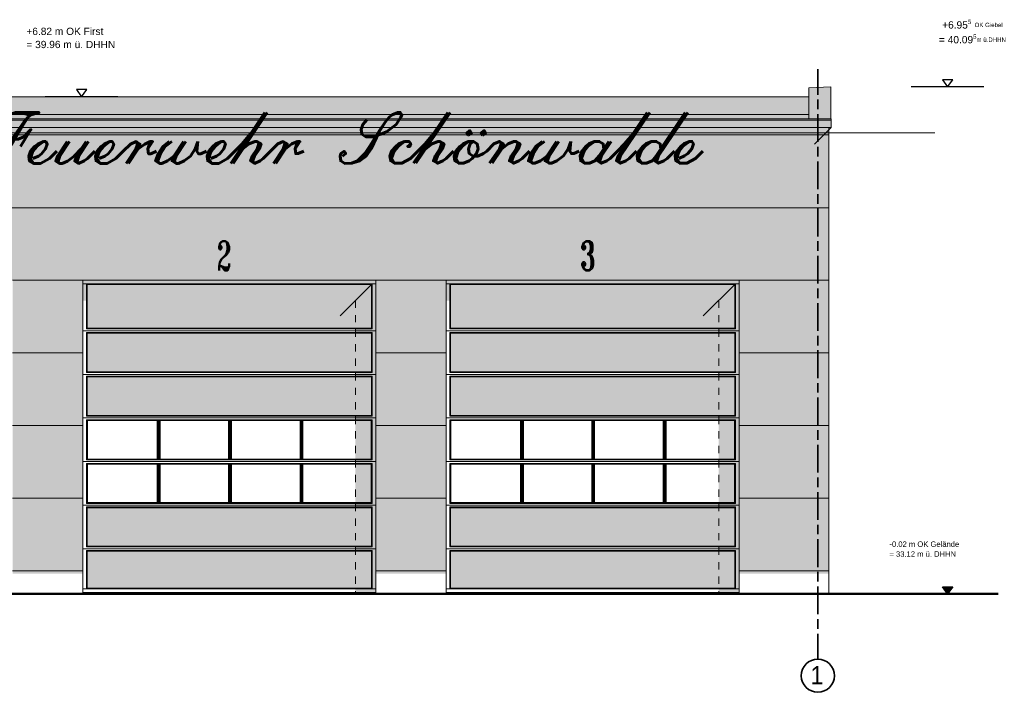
# Model space of a CAD drawing. Header units: metres. Extents: x 1169 to 1496, y -112 to 50.
# Tile 214 of 256: x 1422 to 1435, y 17 to 26. Entities that reach past the tile are written whole.
import ezdxf

# ---------------------------------------------------------------- set-up
doc = ezdxf.new("R2010")
doc.units = ezdxf.units.M
doc.header["$XCLIPFRAME"] = 2
for name, pattern in [('AUSGEZOGEN', [0]), ('PUNKT2_S9', [0.0015, 0, -0.0015]), ('STRICHPUNKT2_S5', [0.5, 0.35, -0.05, 0.05, -0.05])]:
    doc.linetypes.add(name, pattern=pattern)
for name, color, linetype, lineweight in [('XR$2$Achsen', 4, 'AUSGEZOGEN', 13), ('XR$2$Ansicht', 1, 'AUSGEZOGEN', 50), ('XR$2$Beschriften', 4, 'AUSGEZOGEN', 13), ('XR$2$Filling', 4, 'AUSGEZOGEN', 13), ('XR$2$Maßlinie 1_50', 7, 'AUSGEZOGEN', 25), ('XR$2$Schraffur', 4, 'AUSGEZOGEN', 13), ('XR$2$STANDARD_1', 7, 'AUSGEZOGEN', 25), ('XR$2$Text 1_100', 3, 'AUSGEZOGEN', 18), ('XR$2$Wegeflächen', 4, 'AUSGEZOGEN', 13), ('XR$3$Design', 4, 'AUSGEZOGEN', 13), ('XR$3$Filling', 4, 'AUSGEZOGEN', 13), ('XR$3$STANDARD_1', 7, 'AUSGEZOGEN', 25), ('XR$4$Ansicht', 1, 'AUSGEZOGEN', 50), ('XR$4$Muster', 4, 'AUSGEZOGEN', 13)]:
    doc.layers.add(name, color=color, linetype=linetype, lineweight=lineweight)
doc.styles.add('ARIAL', font='arial.ttf')
doc.styles.add('ROMANT', font='romant__.ttf')
doc.styles.add('SCRIPTC', font='scriptc_.ttf')
picture_1 = doc.add_image_def('image1.tif', size_in_pixel=(512, 512))
pattern_1 = [(90, (-0.15, 0.15), (-0.075, 0.075), [0.075, -0.075]), (180, (-0.15, 0.15), (-0.075, -0.075), [0.075, -0.075])]

# ---------------------------------------------------------------- blocks, each defined once
blk = doc.blocks.new('NSY144')
at = {"color": 0, "linetype": 'ByBlock', "lineweight": -2}
for p, q in [((0.035, 0.05), (-0.035, 0.05)), ((-0.035, 0.05), (0, 0)), ((0, 0), (0.035, 0.05))]:
    blk.add_line(p, q, dxfattribs=at)
blk = doc.blocks.new('NSY145')
at = {"color": 0, "linetype": 'ByBlock', "lineweight": -2}
for p, q in [((-0.035, 0.05), (0, 0.05)), ((0, 0), (-0.035, 0.05)), ((0.0302, 0.0475), (-0.0302, 0.0475)), ((-0.0302, 0.0475), (0, 0.0044)), ((-0.0254, 0.045), (0, 0.045)), ((0, 0.0087), (-0.0254, 0.045)), ((0.0206, 0.0425), (-0.0206, 0.0425)), ((-0.0206, 0.0425), (0, 0.0131)), ((-0.0159, 0.04), (0, 0.04)), ((0, 0.0174), (-0.0159, 0.04)), ((0.011, 0.0375), (-0.011, 0.0375)), ((-0.011, 0.0375), (0, 0.0218)), ((-0.0063, 0.035), (0, 0.035)), ((0, 0.0261), (-0.0063, 0.035)), ((0.0014, 0.0325), (-0.0014, 0.0325)), ((-0.0014, 0.0325), (0, 0.0305)), ((0, 0.05), (0.035, 0.05)), ((0.035, 0.05), (0, 0)), ((0, 0.0044), (0.0302, 0.0475)), ((0, 0.045), (0.0254, 0.045)), ((0.0254, 0.045), (0, 0.0087)), ((0, 0.0131), (0.0206, 0.0425)), ((0, 0.04), (0.0159, 0.04)), ((0.0159, 0.04), (0, 0.0174)), ((0, 0.0218), (0.011, 0.0375)), ((0, 0.035), (0.0063, 0.035)), ((0.0063, 0.035), (0, 0.0261)), ((0, 0.0305), (0.0014, 0.0325))]:
    blk.add_line(p, q, dxfattribs=at)

msp = doc.modelspace()

# ---------------------------------------------------------------- hatches: boundary and pattern name
at = {"layer": 'XR$2$Filling', "linetype": 'AUSGEZOGEN', "lineweight": 13, "transparency": 33554687}
h = msp.add_hatch(dxfattribs=at)
h.set_pattern_fill('MUSTER', color=52, scale=0.075, angle=90, style=0, pattern_type=2)
h.set_pattern_definition(pattern_1)
h.paths.add_polyline_path([(1417.7228, 22.8334), (1421.7549, 22.8334), (1421.7549, 18.8334), (1422.7228, 18.8334), (1422.7228, 22.8334), (1426.7548, 22.8334), (1426.7548, 18.8334), (1427.7228, 18.8334), (1427.7228, 22.8334), (1431.7548, 22.8334), (1431.7548, 18.8334), (1432.9878, 18.8334), (1432.9878, 24.9341), (1415.2993, 24.9341), (1414.1278, 24.9341), (1414.1278, 23.0885), (1414.5822, 23.0885), (1414.5822, 22.9885), (1414.5478, 22.9885), (1414.5478, 18.8334), (1415.5528, 18.8334), (1415.5528, 20.8334), (1416.7228, 20.8334), (1416.7228, 18.8334), (1417.7228, 18.8334)], flags=0)
at = {"layer": 'XR$3$Filling', "linetype": 'AUSGEZOGEN', "lineweight": 13, "transparency": 33554687}
h = msp.add_hatch(color=7, dxfattribs=at)
h.set_gradient(color1=(199, 199, 199), color2=(48, 48, 48), one_color=1, name='INVCYLINDER')
h.paths.add_polyline_path([(1433.0228, 25.0547), (1414.0928, 25.0547), (1414.0928, 24.9341), (1433.0228, 24.9341)], flags=0)
h = msp.add_hatch(dxfattribs=at)
h.set_pattern_fill('MUSTER', color=52, scale=0.075, angle=90, style=0, pattern_type=2)
h.set_pattern_definition(pattern_1)
h.paths.add_polyline_path([(1417.7228, 22.8334), (1421.7549, 22.8334), (1421.7549, 18.8334), (1422.7228, 18.8334), (1422.7228, 22.8334), (1426.7548, 22.8334), (1426.7548, 18.8334), (1427.7228, 18.8334), (1427.7228, 22.8334), (1431.7548, 22.8334), (1431.7548, 18.8334), (1432.9878, 18.8334), (1432.9878, 24.9341), (1415.2993, 24.9341), (1414.1278, 24.9341), (1414.1278, 23.0885), (1414.5822, 23.0885), (1414.5822, 22.9885), (1414.5478, 22.9885), (1414.5478, 18.8334), (1415.5528, 18.8334), (1415.5528, 20.8334), (1416.7228, 20.8334), (1416.7228, 18.8334), (1417.7228, 18.8334)], flags=0)
at = {"layer": 'XR$3$Filling', "linetype": 'AUSGEZOGEN', "lineweight": 200, "transparency": 33554687}
for points in [[(1426.6946, 22.1709), (1426.6946, 22.7732), (1425.745, 22.7732), (1425.7171, 22.7732), (1424.7604, 22.7732), (1424.7324, 22.7732), (1424.2434, 22.7732), (1422.783, 22.7732), (1422.783, 22.1708), (1425.716, 22.1708), (1425.716, 22.1709)], [(1431.6946, 22.1709), (1431.6946, 22.7732), (1430.745, 22.7732), (1430.7171, 22.7732), (1429.7604, 22.7732), (1429.7324, 22.7732), (1429.2434, 22.7732), (1427.783, 22.7732), (1427.783, 22.1708), (1430.716, 22.1708), (1430.716, 22.1709)], [(1424.5236, 22.1008), (1422.783, 22.1008), (1422.783, 21.5708), (1423.7578, 21.5708), (1423.7578, 21.5708), (1426.6946, 21.5709), (1426.6946, 22.1008), (1425.4278, 22.1008), (1425.4278, 22.1009)], [(1429.5236, 22.1008), (1427.783, 22.1008), (1427.783, 21.5708), (1428.7578, 21.5708), (1428.7578, 21.5708), (1431.6946, 21.5709), (1431.6946, 22.1008), (1430.4278, 22.1008), (1430.4278, 22.1009)], [(1424.5236, 21.5009), (1422.783, 21.5009), (1422.783, 20.9709), (1423.7578, 20.9709), (1423.7578, 20.9708), (1426.6946, 20.971), (1426.6946, 21.5009), (1425.4278, 21.5009), (1425.4278, 21.5009)], [(1429.5236, 21.5009), (1427.783, 21.5009), (1427.783, 20.9709), (1428.7578, 20.9709), (1428.7578, 20.9708), (1431.6946, 20.971), (1431.6946, 21.5009), (1430.4278, 21.5009), (1430.4278, 21.5009)], [(1424.5236, 19.7008), (1422.783, 19.7008), (1422.783, 19.1708), (1423.7578, 19.1708), (1423.7578, 19.1708), (1426.6946, 19.1709), (1426.6946, 19.7008), (1425.4278, 19.7008), (1425.4278, 19.7009)], [(1429.5236, 19.7008), (1427.783, 19.7008), (1427.783, 19.1708), (1428.7578, 19.1708), (1428.7578, 19.1708), (1431.6946, 19.1709), (1431.6946, 19.7008), (1430.4278, 19.7008), (1430.4278, 19.7009)], [(1424.5236, 19.1008), (1422.783, 19.1008), (1422.783, 18.5933), (1426.6946, 18.5933), (1426.6946, 19.1008), (1425.3761, 19.1008), (1425.3761, 19.1009)], [(1429.5236, 19.1008), (1427.783, 19.1008), (1427.783, 18.5933), (1431.6946, 18.5933), (1431.6946, 19.1008), (1430.3761, 19.1008), (1430.3761, 19.1009)]]:
    msp.add_hatch(color=254, dxfattribs=at).paths.add_polyline_path(points)
at = {"layer": 'XR$3$STANDARD_1', "linetype": 'AUSGEZOGEN', "lineweight": 13, "transparency": 33554687}
for color, points in [(9, [(1432.7126, 25.0547), (1433.0178, 25.0547), (1433.0178, 25.4908), (1432.7126, 25.4813)]), (254, [(1414.3431, 25.1117), (1432.7126, 25.1117), (1432.7126, 25.3558), (1414.3431, 25.3558)]), (252, [(1429.8328, 25.0547), (1432.7126, 25.0547), (1432.7126, 25.1117), (1429.8328, 25.1117), (1414.3431, 25.1117), (1414.3431, 25.0547)])]:
    msp.add_hatch(color=color, dxfattribs=at).paths.add_polyline_path(points)
at = {"layer": 'XR$4$Muster', "linetype": 'AUSGEZOGEN', "lineweight": 13, "transparency": 33554687}
for points in [[(1432.95, 24.8613), (1432.9878, 24.8991), (1432.9878, 24.9341), (1415.2993, 24.9341), (1414.1278, 24.9341), (1414.1278, 24.8613), (1415.2476, 24.8613)], [(1426.4736, 18.5134), (1426.7548, 18.5134), (1426.7548, 22.8334), (1422.7228, 22.8334), (1422.7228, 22.5522), (1426.4736, 22.5522)], [(1431.4736, 18.5134), (1431.7548, 18.5134), (1431.7548, 22.8334), (1427.7228, 22.8334), (1427.7228, 22.5522), (1431.4736, 22.5522)], [(1422.7228, 18.8334), (1421.7549, 18.8334), (1421.7549, 18.7934), (1422.7228, 18.7934)], [(1426.7548, 18.7934), (1427.7228, 18.7934), (1427.7228, 18.8334), (1426.7548, 18.8334)], [(1431.7548, 18.7934), (1432.9878, 18.7934), (1432.9878, 18.8334), (1431.7548, 18.8334)]]:
    msp.add_hatch(color=59, dxfattribs=at).paths.add_polyline_path(points)

# ---------------------------------------------------------------- linework, layer by layer
at = {"layer": 'XR$2$Achsen', "color": 35, "linetype": 'STRICHPUNKT2_S5', "lineweight": 35, "transparency": 33554687}
for p, q in [((1432.8378, 25.7346), (1432.8378, 17.9445)), ((1432.8378, 17.6169), (1432.8378, 25.6904))]:
    msp.add_line(p, q, dxfattribs=at)
at = {"layer": 'XR$2$Achsen', "color": 35, "linetype": 'AUSGEZOGEN', "lineweight": 35, "transparency": 33554687}
msp.add_circle((1432.8378, 17.3887), 0.2282, dxfattribs=at)
at = {"layer": 'XR$2$Ansicht', "color": 4, "linetype": 'AUSGEZOGEN', "lineweight": 13, "transparency": 33554687}
for p, q in [((1433.0178, 25.4908), (1432.7126, 25.4813)), ((1432.7126, 25.4813), (1432.7126, 25.0547)), ((1433.0178, 25.4908), (1433.0178, 25.0547)), ((1414.3431, 25.3558), (1432.7126, 25.3558)), ((1414.3431, 25.1117), (1432.7126, 25.1117)), ((1414.0928, 25.0547), (1433.0228, 25.0547)), ((1414.0928, 25.0336), (1433.0228, 25.0336)), ((1433.0228, 25.0547), (1433.0228, 24.9341)), ((1433.0228, 25.0547), (1433.0228, 24.9341)), ((1414.0928, 24.9341), (1433.0228, 24.9341)), ((1414.1278, 24.8334), (1432.9878, 24.8334)), ((1432.9878, 24.9341), (1432.9878, 18.5134)), ((1415.2993, 23.8286), (1432.3364, 23.8286)), ((1432.3364, 23.8286), (1432.9878, 23.8286)), ((1421.7549, 22.8334), (1422.7228, 22.8334)), ((1422.7228, 22.8334), (1422.7228, 18.5134)), ((1426.7548, 22.8334), (1422.7228, 22.8334)), ((1426.7548, 22.8334), (1427.7228, 22.8334)), ((1426.7548, 22.8334), (1426.7548, 18.5134)), ((1427.7228, 22.8334), (1427.7228, 18.5134)), ((1431.7548, 22.8334), (1427.7228, 22.8334)), ((1431.7548, 22.8334), (1431.7548, 18.5134)), ((1431.7548, 22.8334), (1432.9878, 22.8334)), ((1421.7549, 21.8334), (1422.7228, 21.8334)), ((1426.7548, 21.8334), (1427.7228, 21.8334)), ((1431.7548, 21.8334), (1432.9878, 21.8334)), ((1421.7549, 20.8334), (1422.7228, 20.8334)), ((1426.7548, 20.8334), (1427.7228, 20.8334)), ((1431.7548, 20.8334), (1432.9878, 20.8334)), ((1421.7549, 19.8334), (1422.7228, 19.8334)), ((1426.7548, 19.8334), (1427.7228, 19.8334)), ((1431.7548, 19.8334), (1432.9878, 19.8334)), ((1421.7549, 18.8334), (1422.7228, 18.8334)), ((1426.7648, 18.8334), (1427.7228, 18.8334)), ((1431.7548, 18.8334), (1432.3364, 18.8334)), ((1432.3364, 18.8334), (1432.9878, 18.8334))]:
    msp.add_line(p, q, dxfattribs=at)
at = {"layer": 'XR$2$Maßlinie 1_50', "color": 7, "linetype": 'AUSGEZOGEN', "lineweight": 25, "transparency": 33554687}
for p, q in [((1435.1251, 25.4908), (1434.1251, 25.4908)), ((1423.2043, 25.3558), (1422.2043, 25.3558))]:
    msp.add_line(p, q, dxfattribs=at)
at = {"layer": 'XR$2$Schraffur', "color": 1, "linetype": 'AUSGEZOGEN', "lineweight": 13, "transparency": 33554687}
for p, q in [((1424.2444, 22.7834), (1422.7228, 22.7834)), ((1422.783, 22.7732), (1422.7728, 22.7834)), ((1422.7728, 22.7834), (1422.7728, 22.1607)), ((1422.783, 22.7732), (1422.783, 22.1708)), ((1426.6946, 22.7732), (1422.783, 22.7732)), ((1426.7548, 22.7834), (1424.2444, 22.7834)), ((1424.7314, 22.7732), (1424.2444, 22.7732)), ((1425.716, 22.7732), (1424.7614, 22.7732)), ((1426.6946, 22.7732), (1425.746, 22.7732)), ((1426.6946, 22.7732), (1426.7048, 22.7834)), ((1426.6946, 22.1708), (1426.6946, 22.7732)), ((1426.7048, 22.7834), (1426.7048, 22.1607)), ((1429.2444, 22.7834), (1427.7228, 22.7834)), ((1427.783, 22.7732), (1427.7728, 22.7834)), ((1427.7728, 22.7834), (1427.7728, 22.1607)), ((1427.783, 22.7732), (1427.783, 22.1708)), ((1431.6946, 22.7732), (1427.783, 22.7732)), ((1431.7548, 22.7834), (1429.2444, 22.7834)), ((1429.7314, 22.7732), (1429.2444, 22.7732)), ((1430.716, 22.7732), (1429.7614, 22.7732)), ((1431.6946, 22.7732), (1430.746, 22.7732)), ((1431.6946, 22.7732), (1431.7048, 22.7834)), ((1431.6946, 22.1708), (1431.6946, 22.7732)), ((1431.7048, 22.7834), (1431.7048, 22.1607)), ((1422.7228, 22.1358), (1426.7548, 22.1358)), ((1422.783, 22.1708), (1422.7728, 22.1607)), ((1422.7728, 22.1607), (1426.7048, 22.1607)), ((1422.783, 22.1008), (1422.7728, 22.111)), ((1422.7728, 22.111), (1422.7728, 21.6969)), ((1422.7728, 22.111), (1426.7048, 22.111)), ((1426.6946, 22.1708), (1422.783, 22.1708)), ((1426.6948, 22.1009), (1422.783, 22.1007)), ((1422.783, 22.1008), (1422.783, 21.5708)), ((1424.7314, 22.1708), (1423.7813, 22.1708)), ((1425.716, 22.1709), (1424.7614, 22.1708)), ((1425.3461, 22.1708), (1424.7614, 22.1708)), ((1425.716, 22.1708), (1425.4278, 22.1708)), ((1426.6947, 22.1008), (1425.4278, 22.1008)), ((1426.6946, 22.1709), (1425.746, 22.1709)), ((1426.6947, 22.1708), (1425.746, 22.1708)), ((1426.6946, 22.1709), (1426.7048, 22.1607)), ((1426.6946, 22.1008), (1426.7048, 22.111)), ((1426.6946, 21.5708), (1426.6946, 22.1008)), ((1426.7048, 22.111), (1426.7048, 21.6968)), ((1427.7228, 22.1358), (1431.7548, 22.1358)), ((1427.783, 22.1708), (1427.7728, 22.1607)), ((1427.7728, 22.1607), (1431.7048, 22.1607)), ((1427.783, 22.1008), (1427.7728, 22.111)), ((1427.7728, 22.111), (1427.7728, 21.6969)), ((1427.7728, 22.111), (1431.7048, 22.111)), ((1431.6946, 22.1708), (1427.783, 22.1708)), ((1431.6948, 22.1009), (1427.783, 22.1007)), ((1427.783, 22.1008), (1427.783, 21.5708)), ((1429.7314, 22.1708), (1428.7813, 22.1708)), ((1430.716, 22.1709), (1429.7614, 22.1708)), ((1430.3461, 22.1708), (1429.7614, 22.1708)), ((1430.716, 22.1708), (1430.4278, 22.1708)), ((1431.6947, 22.1008), (1430.4278, 22.1008)), ((1431.6946, 22.1709), (1430.746, 22.1709)), ((1431.6947, 22.1708), (1430.746, 22.1708)), ((1431.6946, 22.1709), (1431.7048, 22.1607)), ((1431.6946, 22.1008), (1431.7048, 22.111)), ((1431.6946, 21.5708), (1431.6946, 22.1008)), ((1431.7048, 22.111), (1431.7048, 21.6968)), ((1422.7728, 22.0795), (1422.7728, 21.5607)), ((1426.7048, 22.0795), (1426.7048, 21.5607)), ((1427.7728, 22.0795), (1427.7728, 21.5607)), ((1431.7048, 22.0795), (1431.7048, 21.5607)), ((1422.783, 21.5708), (1422.7728, 21.5607)), ((1422.7728, 21.5607), (1426.7048, 21.5607)), ((1426.6947, 21.5709), (1422.783, 21.5707)), ((1426.6948, 21.5708), (1425.3761, 21.5708)), ((1426.6946, 21.571), (1426.7048, 21.5608)), ((1427.783, 21.5708), (1427.7728, 21.5607)), ((1427.7728, 21.5607), (1431.7048, 21.5607)), ((1431.6947, 21.5709), (1427.783, 21.5707)), ((1431.6948, 21.5708), (1430.3761, 21.5708)), ((1431.6946, 21.571), (1431.7048, 21.5608)), ((1422.7228, 21.5358), (1426.7548, 21.5358)), ((1422.783, 21.5008), (1422.7728, 21.511)), ((1422.7728, 21.511), (1422.7728, 20.9607)), ((1422.7728, 21.511), (1426.7048, 21.511)), ((1422.783, 21.5008), (1422.783, 20.9708)), ((1426.6947, 21.5008), (1422.783, 21.5008)), ((1426.6946, 21.5009), (1425.746, 21.5009)), ((1426.6946, 21.5008), (1426.7048, 21.511)), ((1426.6946, 20.9708), (1426.6946, 21.5009)), ((1426.7048, 21.511), (1426.7048, 20.9607)), ((1427.7228, 21.5358), (1431.7548, 21.5358)), ((1427.783, 21.5008), (1427.7728, 21.511)), ((1427.7728, 21.511), (1427.7728, 20.9607)), ((1427.7728, 21.511), (1431.7048, 21.511)), ((1427.783, 21.5008), (1427.783, 20.9708)), ((1431.6947, 21.5008), (1427.783, 21.5008)), ((1431.6946, 21.5009), (1430.746, 21.5009)), ((1431.6946, 21.5008), (1431.7048, 21.511)), ((1431.6946, 20.9708), (1431.6946, 21.5009)), ((1431.7048, 21.511), (1431.7048, 20.9607)), ((1422.7728, 21.3055), (1422.7728, 20.9658)), ((1422.783, 21.2954), (1422.783, 20.976)), ((1426.6946, 20.976), (1426.6946, 21.2954)), ((1426.6946, 20.9707), (1426.6946, 21.2953)), ((1426.7048, 21.3055), (1426.7048, 20.9658)), ((1427.7728, 21.3055), (1427.7728, 20.9658)), ((1427.783, 21.2954), (1427.783, 20.976)), ((1431.6946, 20.976), (1431.6946, 21.2954)), ((1431.6946, 20.9707), (1431.6946, 21.2953)), ((1431.7048, 21.3055), (1431.7048, 20.9658)), ((1422.7728, 21.0761), (1422.7728, 20.9607)), ((1422.783, 21.066), (1422.783, 20.9708)), ((1426.7048, 21.0761), (1426.7048, 20.9607)), ((1427.7728, 21.0761), (1427.7728, 20.9607)), ((1427.783, 21.066), (1427.783, 20.9708)), ((1431.7048, 21.0761), (1431.7048, 20.9607)), ((1422.7228, 20.9358), (1426.7548, 20.9358)), ((1422.783, 20.9709), (1422.7728, 20.9607)), ((1422.7728, 20.9607), (1426.7048, 20.9607)), ((1422.783, 20.9008), (1422.7728, 20.911)), ((1422.7728, 20.911), (1422.7728, 20.3607)), ((1422.7728, 20.911), (1426.7048, 20.911)), ((1426.6947, 20.9708), (1422.783, 20.9708)), ((1422.783, 20.9008), (1422.783, 20.3708)), ((1423.7514, 20.9008), (1422.783, 20.9008)), ((1423.7513, 20.9008), (1423.7513, 20.3708)), ((1423.7615, 20.911), (1423.7615, 20.3607)), ((1423.7711, 20.911), (1423.7711, 20.3607)), ((1424.7314, 20.9008), (1423.7813, 20.9008)), ((1423.7813, 20.9008), (1423.7813, 20.3708)), ((1424.7314, 20.9008), (1424.0396, 20.9008)), ((1424.7314, 20.9008), (1424.7314, 20.3708)), ((1424.7416, 20.911), (1424.7416, 20.3607)), ((1424.7512, 20.911), (1424.7512, 20.3607)), ((1425.716, 20.9009), (1424.7614, 20.9008)), ((1425.3461, 20.9008), (1424.7614, 20.9008)), ((1424.7614, 20.9008), (1424.7614, 20.3708)), ((1425.716, 20.9008), (1425.3761, 20.9008)), ((1425.716, 20.9009), (1425.716, 20.3708)), ((1425.7262, 20.911), (1425.7262, 20.3607)), ((1425.7358, 20.911), (1425.7358, 20.3607)), ((1426.6948, 20.9707), (1425.7459, 20.9707)), ((1425.746, 20.9009), (1425.746, 20.3708)), ((1426.696, 20.9008), (1425.746, 20.9008)), ((1426.6946, 20.9709), (1426.7048, 20.9607)), ((1426.6946, 20.9008), (1426.7048, 20.911)), ((1426.6946, 20.3708), (1426.6946, 20.9008)), ((1426.7048, 20.911), (1426.7048, 20.3607)), ((1427.7228, 20.9358), (1431.7548, 20.9358)), ((1427.783, 20.9709), (1427.7728, 20.9607)), ((1427.7728, 20.9607), (1431.7048, 20.9607)), ((1427.783, 20.9008), (1427.7728, 20.911)), ((1427.7728, 20.911), (1427.7728, 20.3607)), ((1427.7728, 20.911), (1431.7048, 20.911)), ((1431.6947, 20.9708), (1427.783, 20.9708)), ((1427.783, 20.9008), (1427.783, 20.3708)), ((1428.7514, 20.9008), (1427.783, 20.9008)), ((1428.7513, 20.9008), (1428.7513, 20.3708)), ((1428.7615, 20.911), (1428.7615, 20.3607)), ((1428.7711, 20.911), (1428.7711, 20.3607)), ((1429.7314, 20.9008), (1428.7813, 20.9008)), ((1428.7813, 20.9008), (1428.7813, 20.3708)), ((1429.7314, 20.9008), (1429.0396, 20.9008)), ((1429.7314, 20.9008), (1429.7314, 20.3708)), ((1429.7416, 20.911), (1429.7416, 20.3607)), ((1429.7512, 20.911), (1429.7512, 20.3607)), ((1430.716, 20.9009), (1429.7614, 20.9008)), ((1430.3461, 20.9008), (1429.7614, 20.9008)), ((1429.7614, 20.9008), (1429.7614, 20.3708)), ((1430.716, 20.9008), (1430.3761, 20.9008)), ((1430.716, 20.9009), (1430.716, 20.3708)), ((1430.7262, 20.911), (1430.7262, 20.3607)), ((1430.7358, 20.911), (1430.7358, 20.3607)), ((1431.6948, 20.9707), (1430.7459, 20.9707)), ((1430.746, 20.9009), (1430.746, 20.3708)), ((1431.696, 20.9008), (1430.746, 20.9008)), ((1431.6946, 20.9709), (1431.7048, 20.9607)), ((1431.6946, 20.9008), (1431.7048, 20.911)), ((1431.6946, 20.3708), (1431.6946, 20.9008)), ((1431.7048, 20.911), (1431.7048, 20.3607)), ((1422.7228, 20.3358), (1426.7548, 20.3358)), ((1422.783, 20.3709), (1422.7728, 20.3607)), ((1422.7728, 20.3607), (1426.7048, 20.3607)), ((1423.7513, 20.3708), (1422.783, 20.3708)), ((1424.7314, 20.3708), (1423.7813, 20.3709)), ((1424.7314, 20.3708), (1424.2444, 20.3708)), ((1425.3461, 20.3708), (1424.7613, 20.3708)), ((1425.7161, 20.3707), (1424.7613, 20.3708)), ((1425.716, 20.3708), (1425.4278, 20.3708)), ((1426.6961, 20.3707), (1425.746, 20.3708)), ((1426.6946, 20.3709), (1426.7048, 20.3607)), ((1427.7228, 20.3358), (1431.7548, 20.3358)), ((1427.783, 20.3709), (1427.7728, 20.3607)), ((1427.7728, 20.3607), (1431.7048, 20.3607)), ((1428.7513, 20.3708), (1427.783, 20.3708)), ((1429.7314, 20.3708), (1428.7813, 20.3709)), ((1429.7314, 20.3708), (1429.2444, 20.3708)), ((1430.3461, 20.3708), (1429.7613, 20.3708)), ((1430.7161, 20.3707), (1429.7613, 20.3708)), ((1430.716, 20.3708), (1430.4278, 20.3708)), ((1431.6961, 20.3707), (1430.746, 20.3708)), ((1431.6946, 20.3709), (1431.7048, 20.3607)), ((1422.783, 20.3008), (1422.7728, 20.311)), ((1422.7728, 20.311), (1422.7728, 19.7607)), ((1422.7728, 20.311), (1426.7048, 20.311)), ((1422.783, 20.3008), (1422.783, 19.7708)), ((1423.7514, 20.3008), (1422.783, 20.3008)), ((1423.7513, 20.3008), (1423.7513, 19.7708)), ((1423.7615, 20.311), (1423.7615, 19.7607)), ((1423.7711, 20.311), (1423.7711, 19.7607)), ((1424.7314, 20.3008), (1423.7813, 20.3008)), ((1423.7813, 20.3008), (1423.7813, 19.7708)), ((1424.7314, 20.3008), (1424.0396, 20.3008)), ((1424.7314, 20.3008), (1424.7314, 19.7708)), ((1424.7416, 20.311), (1424.7416, 19.7607)), ((1424.7512, 20.311), (1424.7512, 19.7607)), ((1425.716, 20.3009), (1424.7614, 20.3008)), ((1425.3461, 20.3008), (1424.7614, 20.3008)), ((1424.7614, 20.3008), (1424.7614, 19.7708)), ((1425.716, 20.3008), (1425.3761, 20.3008)), ((1425.716, 20.3009), (1425.716, 19.7708)), ((1425.7262, 20.311), (1425.7262, 19.7607)), ((1425.7358, 20.311), (1425.7358, 19.7607)), ((1425.746, 20.3009), (1425.746, 19.7708)), ((1426.6946, 20.3007), (1425.746, 20.3007)), ((1426.6946, 20.3007), (1426.7048, 20.3109)), ((1426.6946, 19.7708), (1426.6946, 20.3008)), ((1426.7048, 20.311), (1426.7048, 19.7607)), ((1427.783, 20.3008), (1427.7728, 20.311)), ((1427.7728, 20.311), (1427.7728, 19.7607)), ((1427.7728, 20.311), (1431.7048, 20.311)), ((1427.783, 20.3008), (1427.783, 19.7708)), ((1428.7514, 20.3008), (1427.783, 20.3008)), ((1428.7513, 20.3008), (1428.7513, 19.7708)), ((1428.7615, 20.311), (1428.7615, 19.7607)), ((1428.7711, 20.311), (1428.7711, 19.7607)), ((1429.7314, 20.3008), (1428.7813, 20.3008)), ((1428.7813, 20.3008), (1428.7813, 19.7708)), ((1429.7314, 20.3008), (1429.0396, 20.3008)), ((1429.7314, 20.3008), (1429.7314, 19.7708)), ((1429.7416, 20.311), (1429.7416, 19.7607)), ((1429.7512, 20.311), (1429.7512, 19.7607)), ((1430.716, 20.3009), (1429.7614, 20.3008)), ((1430.3461, 20.3008), (1429.7614, 20.3008)), ((1429.7614, 20.3008), (1429.7614, 19.7708)), ((1430.716, 20.3008), (1430.3761, 20.3008)), ((1430.716, 20.3009), (1430.716, 19.7708)), ((1430.7262, 20.311), (1430.7262, 19.7607)), ((1430.7358, 20.311), (1430.7358, 19.7607)), ((1430.746, 20.3009), (1430.746, 19.7708)), ((1431.6946, 20.3007), (1430.746, 20.3007)), ((1431.6946, 20.3007), (1431.7048, 20.3109)), ((1431.6946, 19.7708), (1431.6946, 20.3008)), ((1431.7048, 20.311), (1431.7048, 19.7607)), ((1422.7228, 19.7358), (1426.7548, 19.7358)), ((1422.783, 19.7708), (1422.7728, 19.7607)), ((1422.7728, 19.7607), (1426.7048, 19.7607)), ((1422.783, 19.7008), (1422.7728, 19.711)), ((1422.7728, 19.711), (1422.7728, 19.6472)), ((1422.7728, 19.711), (1422.7728, 19.1607)), ((1422.7728, 19.711), (1426.7048, 19.711)), ((1423.7513, 19.7708), (1422.783, 19.7708)), ((1426.6948, 19.7009), (1422.783, 19.7007)), ((1422.783, 19.7008), (1422.783, 19.6574)), ((1422.783, 19.7008), (1422.783, 19.1708)), ((1424.7314, 19.7708), (1423.7813, 19.7709)), ((1424.7314, 19.7708), (1424.2444, 19.7708)), ((1425.3461, 19.7708), (1424.7613, 19.7708)), ((1425.7161, 19.7707), (1424.7613, 19.7708)), ((1425.716, 19.7708), (1425.4278, 19.7708)), ((1426.6947, 19.7008), (1425.4278, 19.7008)), ((1426.6946, 19.7706), (1425.746, 19.7706)), ((1426.6946, 19.7709), (1426.7048, 19.7607)), ((1426.6946, 19.7008), (1426.7048, 19.711)), ((1426.6946, 19.6573), (1426.6946, 19.7009)), ((1426.6946, 19.1708), (1426.6946, 19.7009)), ((1426.7048, 19.711), (1426.7048, 19.6472)), ((1426.7048, 19.711), (1426.7048, 19.1607)), ((1427.7228, 19.7358), (1431.7548, 19.7358)), ((1427.783, 19.7708), (1427.7728, 19.7607)), ((1427.7728, 19.7607), (1431.7048, 19.7607)), ((1427.783, 19.7008), (1427.7728, 19.711)), ((1427.7728, 19.711), (1427.7728, 19.6472)), ((1427.7728, 19.711), (1427.7728, 19.1607)), ((1427.7728, 19.711), (1431.7048, 19.711)), ((1428.7513, 19.7708), (1427.783, 19.7708)), ((1431.6948, 19.7009), (1427.783, 19.7007)), ((1427.783, 19.7008), (1427.783, 19.6574)), ((1427.783, 19.7008), (1427.783, 19.1708)), ((1429.7314, 19.7708), (1428.7813, 19.7709)), ((1429.7314, 19.7708), (1429.2444, 19.7708)), ((1430.3461, 19.7708), (1429.7613, 19.7708)), ((1430.7161, 19.7707), (1429.7613, 19.7708)), ((1430.716, 19.7708), (1430.4278, 19.7708)), ((1431.6947, 19.7008), (1430.4278, 19.7008)), ((1431.6946, 19.7706), (1430.746, 19.7706)), ((1431.6946, 19.7709), (1431.7048, 19.7607)), ((1431.6946, 19.7008), (1431.7048, 19.711)), ((1431.6946, 19.6573), (1431.6946, 19.7009)), ((1431.6946, 19.1708), (1431.6946, 19.7009)), ((1431.7048, 19.711), (1431.7048, 19.6472)), ((1431.7048, 19.711), (1431.7048, 19.1607)), ((1422.7228, 19.1358), (1426.7548, 19.1358)), ((1422.783, 19.1708), (1422.7728, 19.1607)), ((1422.7728, 19.1607), (1426.7048, 19.1607)), ((1422.783, 19.1008), (1422.7728, 19.111)), ((1422.7728, 19.111), (1422.7728, 18.5831)), ((1422.7728, 19.111), (1426.7048, 19.111)), ((1426.6947, 19.1709), (1422.783, 19.1707)), ((1425.3461, 19.1708), (1424.0396, 19.1708)), ((1426.6948, 19.1708), (1425.3761, 19.1708)), ((1426.6946, 19.171), (1426.7048, 19.1608)), ((1426.6946, 19.1008), (1426.7048, 19.111)), ((1426.7048, 19.111), (1426.7048, 18.5831)), ((1427.7228, 19.1358), (1431.7548, 19.1358)), ((1427.783, 19.1708), (1427.7728, 19.1607)), ((1427.7728, 19.1607), (1431.7048, 19.1607)), ((1427.783, 19.1008), (1427.7728, 19.111)), ((1427.7728, 19.111), (1427.7728, 18.5831)), ((1427.7728, 19.111), (1431.7048, 19.111)), ((1431.6947, 19.1709), (1427.783, 19.1707)), ((1430.3461, 19.1708), (1429.0396, 19.1708)), ((1431.6948, 19.1708), (1430.3761, 19.1708)), ((1431.6946, 19.171), (1431.7048, 19.1608)), ((1431.6946, 19.1008), (1431.7048, 19.111)), ((1431.7048, 19.111), (1431.7048, 18.5831)), ((1426.6946, 19.1009), (1422.783, 19.1007)), ((1422.783, 19.1008), (1422.783, 18.5933)), ((1426.6947, 19.1008), (1425.3761, 19.1008)), ((1426.6946, 18.5933), (1426.6946, 19.1009)), ((1431.6946, 19.1009), (1427.783, 19.1007)), ((1427.783, 19.1008), (1427.783, 18.5933)), ((1431.6947, 19.1008), (1430.3761, 19.1008)), ((1431.6946, 18.5933), (1431.6946, 19.1009)), ((1426.7548, 18.5831), (1422.7228, 18.5831)), ((1422.783, 18.5933), (1422.7728, 18.5831)), ((1426.6946, 18.5933), (1422.783, 18.5933)), ((1426.7548, 18.5831), (1424.0396, 18.5831)), ((1426.6946, 18.5933), (1425.4278, 18.5933)), ((1426.6946, 18.5933), (1426.7048, 18.5831)), ((1431.7548, 18.5831), (1427.7228, 18.5831)), ((1427.783, 18.5933), (1427.7728, 18.5831)), ((1431.6946, 18.5933), (1427.783, 18.5933)), ((1431.7548, 18.5831), (1429.0396, 18.5831)), ((1431.6946, 18.5933), (1430.4278, 18.5933)), ((1431.6946, 18.5933), (1431.7048, 18.5831)), ((1426.7548, 18.5334), (1422.7228, 18.5334)), ((1431.7548, 18.5334), (1427.7228, 18.5334))]:
    msp.add_line(p, q, dxfattribs=at)
at = {"layer": 'XR$2$STANDARD_1', "color": 35, "linetype": 'AUSGEZOGEN', "lineweight": 13, "transparency": 33554687}
for p, q in [((1423.7513, 20.9008), (1423.7615, 20.911)), ((1423.7813, 20.9008), (1423.7711, 20.911)), ((1424.7314, 20.9008), (1424.7416, 20.911)), ((1424.7614, 20.9008), (1424.7512, 20.911)), ((1425.716, 20.9009), (1425.7262, 20.911)), ((1425.746, 20.9009), (1425.7359, 20.911)), ((1428.7513, 20.9008), (1428.7615, 20.911)), ((1428.7813, 20.9008), (1428.7711, 20.911)), ((1429.7314, 20.9008), (1429.7416, 20.911)), ((1429.7614, 20.9008), (1429.7512, 20.911)), ((1430.716, 20.9009), (1430.7262, 20.911)), ((1430.746, 20.9009), (1430.7359, 20.911)), ((1423.7513, 20.3708), (1423.7615, 20.3606)), ((1423.7711, 20.3607), (1423.7812, 20.3708)), ((1424.7314, 20.3708), (1424.7416, 20.3606)), ((1424.7512, 20.3607), (1424.7613, 20.3708)), ((1425.716, 20.3708), (1425.7262, 20.3606)), ((1425.7358, 20.3607), (1425.746, 20.3708)), ((1428.7513, 20.3708), (1428.7615, 20.3606)), ((1428.7711, 20.3607), (1428.7812, 20.3708)), ((1429.7314, 20.3708), (1429.7416, 20.3606)), ((1429.7512, 20.3607), (1429.7613, 20.3708)), ((1430.716, 20.3708), (1430.7262, 20.3606)), ((1430.7358, 20.3607), (1430.746, 20.3708)), ((1423.7513, 20.3008), (1423.7615, 20.311)), ((1423.7813, 20.3008), (1423.7711, 20.311)), ((1424.7314, 20.3008), (1424.7416, 20.311)), ((1424.7614, 20.3008), (1424.7512, 20.311)), ((1425.716, 20.3009), (1425.7262, 20.311)), ((1425.746, 20.3009), (1425.7359, 20.311)), ((1428.7513, 20.3008), (1428.7615, 20.311)), ((1428.7813, 20.3008), (1428.7711, 20.311)), ((1429.7314, 20.3008), (1429.7416, 20.311)), ((1429.7614, 20.3008), (1429.7512, 20.311)), ((1430.716, 20.3009), (1430.7262, 20.311)), ((1430.746, 20.3009), (1430.7359, 20.311)), ((1423.7513, 19.7708), (1423.7615, 19.7606)), ((1423.7711, 19.7607), (1423.7812, 19.7708)), ((1424.7314, 19.7708), (1424.7416, 19.7606)), ((1424.7512, 19.7607), (1424.7613, 19.7708)), ((1425.716, 19.7708), (1425.7262, 19.7606)), ((1425.7358, 19.7607), (1425.746, 19.7708)), ((1428.7513, 19.7708), (1428.7615, 19.7606)), ((1428.7711, 19.7607), (1428.7812, 19.7708)), ((1429.7314, 19.7708), (1429.7416, 19.7606)), ((1429.7512, 19.7607), (1429.7613, 19.7708)), ((1430.716, 19.7708), (1430.7262, 19.7606)), ((1430.7358, 19.7607), (1430.746, 19.7708))]:
    msp.add_line(p, q, dxfattribs=at)
at = {"layer": 'XR$2$Wegeflächen', "color": 1, "linetype": 'AUSGEZOGEN', "lineweight": 50, "transparency": 33554687}
msp.add_line((1385.1792, 18.5134), (1435.3227, 18.5134), dxfattribs=at)
at = {"layer": 'XR$4$Ansicht', "color": 35, "linetype": 'AUSGEZOGEN', "lineweight": 13, "transparency": 33554687}
for p, q in [((1414.1278, 24.8613), (1434.4477, 24.8613)), ((1433.0228, 24.9341), (1432.7944, 24.7057)), ((1426.7048, 22.7834), (1426.2615, 22.34)), ((1431.7048, 22.7834), (1431.2615, 22.34))]:
    msp.add_line(p, q, dxfattribs=at)
at = {"layer": 'XR$4$Ansicht', "color": 4, "linetype": 'PUNKT2_S9', "lineweight": 13, "transparency": 33554687}
for p, q in [((1426.4736, 22.5522), (1426.4736, 18.5134)), ((1431.4736, 22.5522), (1431.4736, 18.5134))]:
    msp.add_line(p, q, dxfattribs=at)

# ---------------------------------------------------------------- block references
at = {"layer": 'XR$2$Beschriften', "color": 3, "lineweight": 25, "transparency": 33554687, "xscale": 1.999999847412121, "yscale": 1.999999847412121, "zscale": 1.999999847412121}
msp.add_blockref('NSY145', (1434.6251, 18.5134), dxfattribs=at)
at = {"layer": 'XR$2$Maßlinie 1_50', "color": 7, "linetype": 'AUSGEZOGEN', "lineweight": 25, "transparency": 33554687, "xscale": 1.999999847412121, "yscale": 1.999999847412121, "zscale": 1.999999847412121}
for p in [(1434.6251, 25.4908), (1422.7043, 25.3558)]:
    msp.add_blockref('NSY144', p, dxfattribs=at)

# ---------------------------------------------------------------- texts
at = {"layer": 'XR$2$Achsen', "color": 35, "linetype": 'AUSGEZOGEN', "lineweight": 35, "transparency": 33554687, "insert": (1432.7388, 17.2717), "char_height": 0.25, "width": 0.308641, "attachment_point": 7, "style": 'ARIAL'}
msp.add_mtext('\\W0.90;1', dxfattribs=at)
at = {"layer": 'XR$2$STANDARD_1', "color": 1, "linetype": 'AUSGEZOGEN', "lineweight": 13, "transparency": 33554687, "attachment_point": 7, "rotation": 0.0189}
for s, insert, char_height, width, style in [('\\W1.09;\\Q19.0;Freiwillige Feuerwehr Schönwalde', (1416.2546, 24.0369), 0.7, 15.654166, 'SCRIPTC'), ('\\W0.56;2', (1424.5702, 22.9675), 0.4, 0.345298, 'ROMANT'), ('\\W0.59;3', (1429.5702, 22.9675), 0.4, 0.365029, 'ROMANT')]:
    msp.add_mtext(s, dxfattribs=dict(at, insert=insert, char_height=char_height, width=width, style=style))
at = {"layer": 'XR$2$Text 1_100', "color": 7, "linetype": 'AUSGEZOGEN', "lineweight": 25, "transparency": 33554687, "char_height": 0.1, "line_spacing_factor": 1.084337, "style": 'ARIAL'}
for s, insert, width, attachment_point in [('\\A1;{\\fArial|i0|b0;\\H0.100000;\\W1.000000;\\C7;+6.82 m OK First}\\P{\\fArial|i0|b0;\\H0.100000;\\W1.000000;\\C7;= 39.96 m ü. DHHN}\\P', (1421.9442, 26.3068), 1.276648, 1), ('\\A1;{\\fArial|i0|b0;\\H0.100000;\\W1.000000;\\C7;+6.95\\fArial|i0|b0;\\H0.600000x;\\S5^ ;\\fArial|i0|b0;  OK Giebel}\\P{\\fArial|i0|b0;\\H0.100000;\\W1.000000;\\C7;= 40.09\\fArial|i0|b0;\\H0.600000x;\\S5^ ;\\fArial|i0|b0;m ü.DHHN}\\P', (1434.9665, 26.417), 1.245423, 2)]:
    msp.add_mtext(s, dxfattribs=dict(at, insert=insert, width=width, attachment_point=attachment_point))
at = {"layer": 'XR$2$Text 1_100', "color": 3, "linetype": 'AUSGEZOGEN', "lineweight": 25, "transparency": 33554687, "insert": (1433.8239, 19.2366), "char_height": 0.075, "width": 1.001349, "attachment_point": 1, "line_spacing_factor": 1.084337, "style": 'ARIAL'}
msp.add_mtext('\\A1;{\\fArial|i0|b0;\\H0.075000;\\W1.000000;\\C3;-0.02 m OK Gelände}\\P{\\fArial|i0|b0;\\H0.075000;\\W1.000000;\\C3;= 33.12 m ü. DHHN}\\P', dxfattribs=at)

# ---------------------------------------------------------------- pictures from other files: only their frames are drawn
at = {"layer": 'XR$3$Design', "color": 7, "linetype": 'AUSGEZOGEN', "lineweight": 25, "transparency": 33554687}
image = msp.add_image(picture_1, insert=(1422.783, 20.3708), size_in_units=(0.9682, 0.53), dxfattribs=at)
image.set_boundary_path([(-0.5, 511.5), (511.5, 511.5), (511.5, -0.5), (-0.5, -0.5), (-0.5, 511.5)])
image = msp.add_image(picture_1, insert=(1423.7813, 20.3708), size_in_units=(0.9501, 0.53), dxfattribs=at)
image.set_boundary_path([(-0.5, -0.46), (-0.5, 511.46), (399.52, 511.5), (511.5, 511.5), (511.5, -0.5), (399.52, -0.5), (-0.5, -0.46)])
image = msp.add_image(picture_1, insert=(1424.7614, 20.3707), size_in_units=(0.9547, 0.5301), dxfattribs=at)
image.set_boundary_path([(-0.5, -0.47), (-0.5, -0.46), (-0.49, -0.46), (-0.49, 511.44), (313.1, 511.44), (313.1, 511.48), (511.5, 511.5), (511.5, 511.44), (511.49, 511.44), (511.49, -0.46), (329.19, -0.46), (329.19, -0.5), (-0.5, -0.47)])
image = msp.add_image(picture_1, insert=(1425.746, 20.3708), size_in_units=(0.9486, 0.53), dxfattribs=at)
image.set_boundary_path([(-0.5, 511.5), (511.5, 511.5), (511.5, -0.5), (-0.5, -0.5), (-0.5, 511.5)])
image = msp.add_image(picture_1, insert=(1427.783, 20.3708), size_in_units=(0.9682, 0.53), dxfattribs=at)
image.set_boundary_path([(-0.5, 511.5), (511.5, 511.5), (511.5, -0.5), (-0.5, -0.5), (-0.5, 511.5)])
image = msp.add_image(picture_1, insert=(1428.7813, 20.3708), size_in_units=(0.9501, 0.53), dxfattribs=at)
image.set_boundary_path([(-0.5, -0.46), (-0.5, 511.46), (399.52, 511.5), (511.5, 511.5), (511.5, -0.5), (399.52, -0.5), (-0.5, -0.46)])
image = msp.add_image(picture_1, insert=(1429.7614, 20.3707), size_in_units=(0.9547, 0.5301), dxfattribs=at)
image.set_boundary_path([(-0.5, -0.47), (-0.5, -0.46), (-0.49, -0.46), (-0.49, 511.44), (313.1, 511.44), (313.1, 511.48), (511.5, 511.5), (511.5, 511.44), (511.49, 511.44), (511.49, -0.46), (329.19, -0.46), (329.19, -0.5), (-0.5, -0.47)])
image = msp.add_image(picture_1, insert=(1430.746, 20.3708), size_in_units=(0.9486, 0.53), dxfattribs=at)
image.set_boundary_path([(-0.5, 511.5), (511.5, 511.5), (511.5, -0.5), (-0.5, -0.5), (-0.5, 511.5)])
image = msp.add_image(picture_1, insert=(1422.783, 19.7708), size_in_units=(0.9682, 0.53), dxfattribs=at)
image.set_boundary_path([(-0.5, 511.5), (511.5, 511.5), (511.5, -0.5), (-0.5, -0.5), (-0.5, 511.5)])
image = msp.add_image(picture_1, insert=(1423.7813, 19.7708), size_in_units=(0.9501, 0.53), dxfattribs=at)
image.set_boundary_path([(-0.5, -0.46), (-0.5, 511.46), (399.52, 511.5), (511.5, 511.5), (511.5, -0.5), (399.52, -0.5), (-0.5, -0.46)])
image = msp.add_image(picture_1, insert=(1424.7614, 19.7707), size_in_units=(0.9547, 0.5301), dxfattribs=at)
image.set_boundary_path([(-0.5, -0.47), (-0.5, -0.46), (-0.49, -0.46), (-0.49, 511.44), (313.1, 511.44), (313.1, 511.48), (511.5, 511.5), (511.5, 511.44), (511.49, 511.44), (511.49, -0.46), (329.19, -0.46), (329.19, -0.5), (-0.5, -0.47)])
image = msp.add_image(picture_1, insert=(1425.746, 19.7708), size_in_units=(0.9486, 0.53), dxfattribs=at)
image.set_boundary_path([(-0.5, 511.5), (511.5, 511.5), (511.5, -0.5), (-0.5, -0.5), (-0.5, 511.5)])
image = msp.add_image(picture_1, insert=(1427.783, 19.7708), size_in_units=(0.9682, 0.53), dxfattribs=at)
image.set_boundary_path([(-0.5, 511.5), (511.5, 511.5), (511.5, -0.5), (-0.5, -0.5), (-0.5, 511.5)])
image = msp.add_image(picture_1, insert=(1428.7813, 19.7708), size_in_units=(0.9501, 0.53), dxfattribs=at)
image.set_boundary_path([(-0.5, -0.46), (-0.5, 511.46), (399.52, 511.5), (511.5, 511.5), (511.5, -0.5), (399.52, -0.5), (-0.5, -0.46)])
image = msp.add_image(picture_1, insert=(1429.7614, 19.7707), size_in_units=(0.9547, 0.5301), dxfattribs=at)
image.set_boundary_path([(-0.5, -0.47), (-0.5, -0.46), (-0.49, -0.46), (-0.49, 511.44), (313.1, 511.44), (313.1, 511.48), (511.5, 511.5), (511.5, 511.44), (511.49, 511.44), (511.49, -0.46), (329.19, -0.46), (329.19, -0.5), (-0.5, -0.47)])
image = msp.add_image(picture_1, insert=(1430.746, 19.7708), size_in_units=(0.9486, 0.53), dxfattribs=at)
image.set_boundary_path([(-0.5, 511.5), (511.5, 511.5), (511.5, -0.5), (-0.5, -0.5), (-0.5, 511.5)])

doc.saveas('drawing.dxf')
